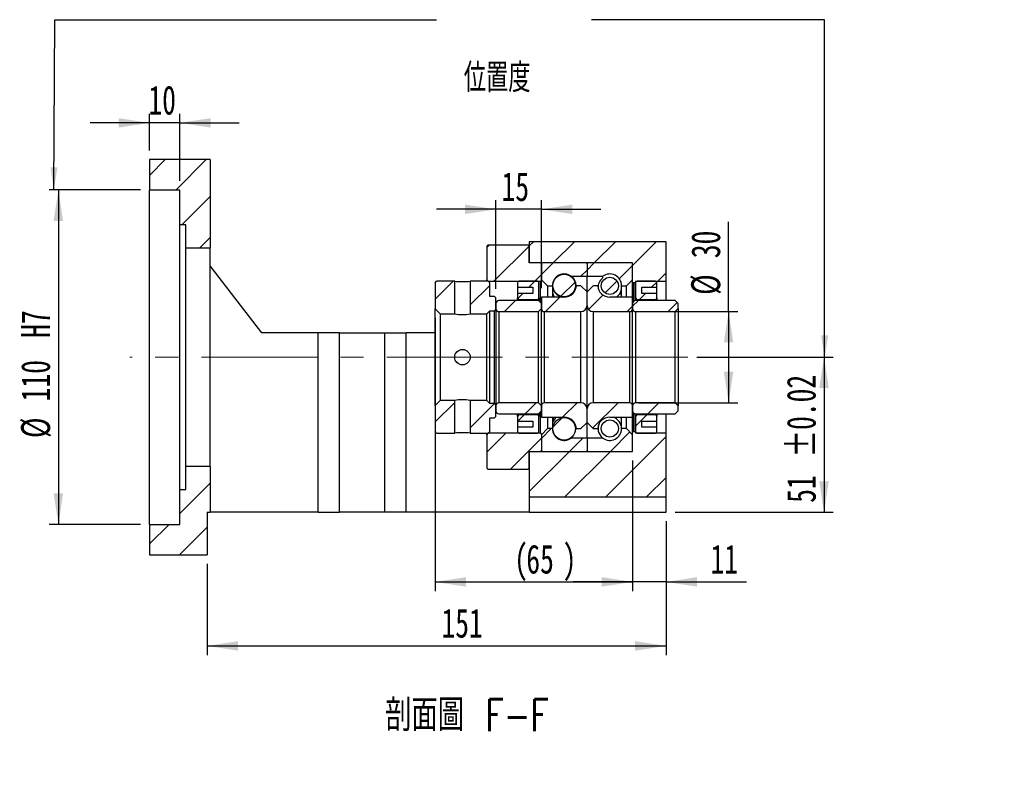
# Model space of a CAD drawing. Header units: millimetres. Extents: x 22 to 280, y 8 to 200.
# Tile 3 of 4: x 172 to 280, y 8 to 91. Entities that reach past the tile are written whole.
import ezdxf

# ---------------------------------------------------------------- set-up
doc = ezdxf.new("R2010")
doc.units = ezdxf.units.MM
doc.linetypes.add('CENTERX2', pattern=[20.32, 12.7, -2.54, 2.54, -2.54])
doc.layers.add('圖層0', color=7, linetype='Continuous')
doc.styles.add('SLDTEXTSTYLE0', font='TXT', dxfattribs={"width": 0.7})
doc.styles.add('SLDTEXTSTYLE1', font='TXT', dxfattribs={"width": 0.7, "bigfont": 'bigfont'})
doc.styles.add('SLDTEXTSTYLE4', font='TXT', dxfattribs={"width": 0.75, "bigfont": 'bigfont'})
doc.dimstyles.new('SLDDIMSTYLE3', dxfattribs={"dimtxt": 3.389974, "dimasz": 2.5, "dimexe": 0, "dimexo": 0.0625, "dimgap": 0.847493, "dimtad": 1, "dimlfac": 3, "dimrnd": 1e-09, "dimzin": 12, "dimdsep": 46, "dimtxsty": 'SLDTEXTSTYLE0', "dimsah": 1, "dimcen": 0.09, "dimadec": 0, "dimazin": 3, "dimtfac": 1, "dimtofl": 0, "dimtmove": 0, "dimatfit": 3, "dimfxl": 0, "dimfrac": 2, "dimtolj": 1, "dimtzin": 12, "dimarcsym": 0})
doc.dimstyles.new('SLDDIMSTYLE6', dxfattribs={"dimtxt": 3.389974, "dimasz": 2.5, "dimexe": 0, "dimexo": 0.0625, "dimgap": 0.847493, "dimtad": 1, "dimlfac": 3, "dimrnd": 1e-09, "dimzin": 12, "dimdsep": 46, "dimtxsty": 'SLDTEXTSTYLE0', "dimsah": 1, "dimcen": 0.09, "dimadec": 0, "dimazin": 3, "dimtfac": 1, "dimtmove": 0, "dimatfit": 0, "dimfxl": 0, "dimfrac": 2, "dimtolj": 1, "dimtzin": 12, "dimarcsym": 0})
doc.dimstyles.new('SLDDIMSTYLE7', dxfattribs={"dimtxt": 3.389974, "dimasz": 2.5, "dimexe": 0, "dimexo": 0.0625, "dimgap": 0.847493, "dimtad": 1, "dimlfac": 3, "dimrnd": 1e-09, "dimzin": 12, "dimdsep": 46, "dimtxsty": 'SLDTEXTSTYLE0', "dimsah": 1, "dimcen": 0.09, "dimadec": 0, "dimazin": 3, "dimtfac": 1, "dimtofl": 0, "dimtmove": 0, "dimatfit": 3, "dimfxl": 0, "dimfrac": 2, "dimtolj": 1, "dimarcsym": 0})
doc.dimstyles.new('SLDDIMSTYLE8', dxfattribs={"dimtxt": 3.389974, "dimasz": 2.5, "dimexe": 0, "dimexo": 0.0625, "dimgap": 0.847493, "dimtad": 1, "dimlfac": 3, "dimrnd": 1e-09, "dimzin": 12, "dimdsep": 46, "dimtxsty": 'SLDTEXTSTYLE0', "dimsah": 1, "dimcen": 0.09, "dimadec": 0, "dimazin": 3, "dimtol": 1, "dimtp": 0.02, "dimtm": 0.02, "dimtfac": 1, "dimtofl": 0, "dimtmove": 0, "dimatfit": 3, "dimfxl": 0, "dimfrac": 2, "dimtolj": 1, "dimarcsym": 0})

# ---------------------------------------------------------------- blocks, each defined once
blk = doc.blocks.new('_D_12')
at = {"layer": '圖層0', "color": 7}
for p, q in [((186.53, 77.01), (186.53, 81.04)), ((189.86, 73.68), (189.86, 81.04)), ((186.53, 80.04), (180.01, 80.04)), ((189.86, 80.04), (186.53, 80.04)), ((189.86, 80.04), (196.38, 80.04))]:
    blk.add_line(p, q, dxfattribs=at)
for points in [[(186.53, 80.04), (183.14, 80.56), (183.14, 79.52)], [(189.86, 80.04), (193.25, 79.52), (193.25, 80.56)]]:
    blk.add_solid(points, dxfattribs=at)
at = {"layer": '圖層0', "color": 7, "insert": (186.41, 84.13), "char_height": 3.175, "attachment_point": 1, "style": 'SLDTEXTSTYLE0'}
blk.add_mtext('10', dxfattribs=at)
blk = doc.blocks.new('_D_13')
at = {"layer": '圖層0', "color": 7}
for p, q in [((185.53, 72.68), (175.53, 72.68)), ((176.53, 72.68), (176.53, 36.01)), ((185.53, 36.01), (175.53, 36.01))]:
    blk.add_line(p, q, dxfattribs=at)
for points in [[(176.53, 72.68), (176.01, 69.29), (177.05, 69.29)], [(176.53, 36.01), (177.05, 39.4), (176.01, 39.4)]]:
    blk.add_solid(points, dxfattribs=at)
at = {"layer": '圖層0', "color": 7, "char_height": 3.175, "attachment_point": 1, "rotation": 90, "style": 'SLDTEXTSTYLE0'}
for s, insert in [('H7', (172.44, 56.46)), ('110', (172.44, 49.5)), ('%%c', (172.44, 45.48))]:
    blk.add_mtext(s, dxfattribs=dict(at, insert=insert))
blk = doc.blocks.new('_D_14')
at = {"layer": '圖層0', "color": 7}
for p, q in [((239.53, 43.01), (239.53, 28.7)), ((243.2, 36.35), (243.2, 28.7)), ((239.53, 29.7), (233.01, 29.7)), ((243.2, 29.7), (239.53, 29.7)), ((243.2, 29.7), (252.04, 29.7))]:
    blk.add_line(p, q, dxfattribs=at)
for points in [[(239.53, 29.7), (236.14, 30.22), (236.14, 29.18)], [(243.2, 29.7), (246.59, 29.18), (246.59, 30.22)]]:
    blk.add_solid(points, dxfattribs=at)
at = {"layer": '圖層0', "color": 7, "insert": (248.07, 33.79), "char_height": 3.175, "attachment_point": 1, "style": 'SLDTEXTSTYLE0'}
blk.add_mtext('11', dxfattribs=at)
blk = doc.blocks.new('_D_15')
at = {"layer": '圖層0', "color": 7}
for p, q in [((217.86, 58.66), (217.86, 28.7)), ((239.53, 43.01), (239.53, 28.7)), ((217.86, 29.7), (239.53, 29.7))]:
    blk.add_line(p, q, dxfattribs=at)
for points in [[(217.86, 29.7), (221.25, 29.18), (221.25, 30.22)], [(239.53, 29.7), (236.14, 30.22), (236.14, 29.18)]]:
    blk.add_solid(points, dxfattribs=at)
at = {"layer": '圖層0', "color": 7, "attachment_point": 1, "style": 'SLDTEXTSTYLE0'}
for s, insert, char_height in [('(', (226.54, 33.79), 3.17), ('65', (227.87, 33.79), 3.175), (')', (231.85, 33.79), 3.17)]:
    blk.add_mtext(s, dxfattribs=dict(at, insert=insert, char_height=char_height))
blk = doc.blocks.new('_D_16')
at = {"layer": '圖層0', "color": 7}
for p, q in [((243.2, 36.35), (243.2, 21.68)), ((192.86, 31.68), (192.86, 21.68)), ((192.86, 22.68), (243.2, 22.68))]:
    blk.add_line(p, q, dxfattribs=at)
for points in [[(192.86, 22.68), (196.25, 22.16), (196.25, 23.2)], [(243.2, 22.68), (239.81, 23.2), (239.81, 22.16)]]:
    blk.add_solid(points, dxfattribs=at)
at = {"layer": '圖層0', "color": 7, "insert": (218.56, 26.77), "char_height": 3.175, "attachment_point": 1, "style": 'SLDTEXTSTYLE0'}
blk.add_mtext('151', dxfattribs=at)
blk = doc.blocks.new('_D_17')
at = {"layer": '圖層0', "color": 7}
for p, q in [((250.06, 59.35), (250.06, 69.17)), ((240.2, 59.35), (251.06, 59.35)), ((250.06, 59.35), (250.06, 49.35)), ((240.2, 49.35), (251.06, 49.35))]:
    blk.add_line(p, q, dxfattribs=at)
for points in [[(250.06, 59.35), (249.54, 55.96), (250.58, 55.96)], [(250.06, 49.35), (250.58, 52.74), (249.54, 52.74)]]:
    blk.add_solid(points, dxfattribs=at)
at = {"layer": '圖層0', "color": 7, "char_height": 3.175, "attachment_point": 1, "rotation": 90, "style": 'SLDTEXTSTYLE0'}
for s, insert in [('30', (245.96, 65.2)), ('%%c', (245.96, 61.18))]:
    blk.add_mtext(s, dxfattribs=dict(at, insert=insert))
blk = doc.blocks.new('_D_18')
at = {"layer": '圖層0', "color": 7}
for p, q in [((246.58, 54.35), (261.53, 54.35)), ((260.53, 54.35), (260.53, 37.35)), ((244.2, 37.35), (261.53, 37.35))]:
    blk.add_line(p, q, dxfattribs=at)
for points in [[(260.53, 54.35), (260.01, 50.96), (261.05, 50.96)], [(260.53, 37.35), (261.05, 40.74), (260.01, 40.74)]]:
    blk.add_solid(points, dxfattribs=at)
at = {"layer": '圖層0', "color": 7, "char_height": 3.175, "attachment_point": 1, "rotation": 90, "style": 'SLDTEXTSTYLE0'}
for s, insert in [('±0.02', (256.44, 43.34)), ('51', (256.44, 38.37))]:
    blk.add_mtext(s, dxfattribs=dict(at, insert=insert))
blk = doc.blocks.new('_D_19')
at = {"layer": '圖層0', "color": 7}
for p, q in [((224.53, 61.85), (224.53, 71.56)), ((229.53, 61.93), (229.53, 71.56)), ((224.53, 70.56), (218.01, 70.56)), ((229.53, 70.56), (224.53, 70.56)), ((229.53, 70.56), (236.05, 70.56))]:
    blk.add_line(p, q, dxfattribs=at)
for points in [[(224.53, 70.56), (221.14, 71.08), (221.14, 70.04)], [(229.53, 70.56), (232.92, 70.04), (232.92, 71.08)]]:
    blk.add_solid(points, dxfattribs=at)
at = {"layer": '圖層0', "color": 7, "insert": (225.15, 74.65), "char_height": 3.175, "attachment_point": 1, "style": 'SLDTEXTSTYLE0'}
blk.add_mtext('15', dxfattribs=at)

msp = doc.modelspace()

# ---------------------------------------------------------------- hatches: boundary and pattern name
at = {"layer": '圖層0', "linetype": 'Continuous', "lineweight": 18}
h = msp.add_hatch(dxfattribs=at)
h.set_pattern_fill('ANSI31', color=256, style=0)
h.paths.add_polyline_path([(193.1955, 66.3454), (193.1955, 76.0121), (186.5288, 76.0121), (186.5288, 72.6787), (189.8621, 72.6787), (189.8621, 68.8454), (190.5288, 68.8454), (190.5288, 66.3454)], flags=0)
h = msp.add_hatch(dxfattribs=at)
h.set_pattern_fill('ANSI31', color=256, style=0)
h.paths.add_polyline_path([(239.5955, 62.5121), (239.7955, 62.5121), (239.8621, 62.5787), (239.8621, 62.6787), (243.1955, 62.6787), (243.1955, 67.0121), (228.1955, 67.0121), (228.1955, 64.6787), (239.5288, 64.6787), (239.5288, 62.5787)], flags=0)
h = msp.add_hatch(dxfattribs=at)
h.set_pattern_fill('ANSI31', color=256, style=0)
h.paths.add_polyline_path([(223.6955, 66.6787), (223.5288, 66.5121), (223.5288, 62.8454), (223.6955, 62.6787), (229.4121, 62.6787), (229.5788, 62.8454), (229.5788, 64.5121), (229.4121, 64.6787), (228.1955, 64.6787), (228.1955, 66.5121), (228.0288, 66.6787)], flags=0)
h = msp.add_hatch(dxfattribs=at)
h.set_pattern_fill('ANSI31', color=256, style=0)
edge = h.paths.add_edge_path(flags=0)
edge.add_line((234.4288, 64.6787), (229.6288, 64.6787))
edge.add_arc((229.6288, 64.5787), 0.1, 90, 180)
edge.add_line((229.5288, 64.5787), (229.5288, 62.8454))
edge.add_line((229.5288, 62.8454), (230.1955, 62.1787))
edge.add_line((230.1955, 62.1787), (230.7355, 62.1787))
edge.add_arc((232.0288, 62.1787), 1.2933, 53.031768, 180, ccw=False)
edge.add_line((232.8066, 63.2121), (234.5288, 63.2121))
edge.add_line((234.5288, 63.2121), (234.5288, 64.5787))
edge.add_arc((234.4288, 64.5787), 0.1, 0, 90)
h = msp.add_hatch(dxfattribs=at)
h.set_pattern_fill('ANSI31', color=256, style=0)
edge = h.paths.add_edge_path(flags=0)
edge.add_line((239.5288, 62.8454), (239.5288, 64.5787))
edge.add_arc((239.4288, 64.5787), 0.1, 0, 90)
edge.add_line((239.4288, 64.6787), (234.6288, 64.6787))
edge.add_arc((234.6288, 64.5787), 0.1, 90, 180)
edge.add_line((234.5288, 64.5787), (234.5288, 63.2121))
edge.add_line((234.5288, 63.2121), (236.251, 63.2121))
edge.add_arc((237.0288, 62.1787), 1.2933, 0, 126.968232, ccw=False)
edge.add_line((238.3221, 62.1787), (238.8621, 62.1787))
edge.add_line((238.8621, 62.1787), (239.5288, 62.8454))
h = msp.add_hatch(dxfattribs=at)
h.set_pattern_fill('ANSI31', color=256, style=0)
h.paths.add_polyline_path([(218.0288, 62.6787), (217.8621, 62.5121), (217.8621, 59.6621), (218.4288, 59.0954), (220.0121, 59.0954), (220.0121, 62.6787)], flags=0)
h = msp.add_hatch(dxfattribs=at)
h.set_pattern_fill('ANSI31', color=256, style=0)
h.paths.add_polyline_path([(224.5288, 60.8454), (224.3621, 61.0121), (223.8621, 61.0121), (223.8621, 62.5121), (223.6955, 62.6787), (221.7121, 62.6787), (221.7121, 59.0954), (223.5288, 59.0954), (223.8621, 59.4287), (224.3621, 59.4287), (224.5288, 59.5954)], flags=0)
h = msp.add_hatch(dxfattribs=at)
h.set_pattern_fill('ANSI31', color=256, style=0)
edge = h.paths.add_edge_path(flags=0)
edge.add_line((228.5788, 62.0121), (228.5788, 61.3454))
edge.add_line((228.5788, 61.3454), (226.9121, 61.3454))
edge.add_line((226.9121, 61.3454), (226.9121, 60.8454))
edge.add_arc((227.0788, 60.8454), 0.1667, 180, 270)
edge.add_line((227.0788, 60.6787), (229.0788, 60.6787))
edge.add_arc((229.0788, 60.8454), 0.1667, 270, 360)
edge.add_line((229.2455, 60.8454), (229.2455, 62.5121))
edge.add_arc((229.0788, 62.5121), 0.1667, 0, 90)
edge.add_line((229.0788, 62.6787), (227.0788, 62.6787))
edge.add_arc((227.0788, 62.5121), 0.1667, 90, 180)
edge.add_line((226.9121, 62.5121), (226.9121, 62.0121))
edge.add_line((226.9121, 62.0121), (228.5788, 62.0121))
h = msp.add_hatch(dxfattribs=at)
h.set_pattern_fill('ANSI31', color=256, style=0)
edge = h.paths.add_edge_path(flags=0)
edge.add_arc((232.0288, 62.212), 1.2397, 0, 360)
h = msp.add_hatch(dxfattribs=at)
h.set_pattern_fill('ANSI31', color=256, style=0)
edge = h.paths.add_edge_path(flags=0)
edge.add_arc((237.0288, 62.1704), 0.94, 0, 360)
h = msp.add_hatch(dxfattribs=at)
h.set_pattern_fill('ANSI31', color=256, style=0)
edge = h.paths.add_edge_path(flags=0)
edge.add_line((242.1955, 60.8454), (242.1955, 61.3454))
edge.add_line((242.1955, 61.3454), (240.5288, 61.3454))
edge.add_line((240.5288, 61.3454), (240.5288, 62.0121))
edge.add_line((240.5288, 62.0121), (242.1955, 62.0121))
edge.add_line((242.1955, 62.0121), (242.1955, 62.5121))
edge.add_arc((242.0288, 62.5121), 0.1667, 0, 90)
edge.add_line((242.0288, 62.6787), (240.0288, 62.6787))
edge.add_arc((240.0288, 62.5121), 0.1667, 90, 180)
edge.add_line((239.8621, 62.5121), (239.8621, 60.8454))
edge.add_arc((240.0288, 60.8454), 0.1667, 180, 270)
edge.add_line((240.0288, 60.6787), (242.0288, 60.6787))
edge.add_arc((242.0288, 60.8454), 0.1667, 270, 360)
h = msp.add_hatch(dxfattribs=at)
h.set_pattern_fill('ANSI31', color=256, style=0)
edge = h.paths.add_edge_path(flags=0)
edge.add_line((234.5288, 60.0121), (234.5288, 61.5121))
edge.add_line((234.5288, 61.5121), (233.8621, 62.1787))
edge.add_line((233.8621, 62.1787), (233.3595, 62.1787))
edge.add_arc((232.0288, 62.2621), 1.3333, 270, 356.416678, ccw=False)
edge.add_line((232.0288, 60.9287), (229.5288, 60.9287))
edge.add_line((229.5288, 60.9287), (229.5288, 59.6787))
edge.add_arc((229.8621, 59.6787), 0.3333, 180, 270)
edge.add_line((229.8621, 59.3454), (233.8621, 59.3454))
edge.add_arc((233.8621, 60.0121), 0.6667, 270, 360)
h = msp.add_hatch(dxfattribs=at)
h.set_pattern_fill('ANSI31', color=256, style=0)
edge = h.paths.add_edge_path(flags=0)
edge.add_line((235.6981, 62.1787), (235.1955, 62.1787))
edge.add_line((235.1955, 62.1787), (234.5288, 61.5121))
edge.add_line((234.5288, 61.5121), (234.5288, 60.0121))
edge.add_arc((235.1955, 60.0121), 0.6667, 180, 270)
edge.add_line((235.1955, 59.3454), (239.1955, 59.3454))
edge.add_arc((239.1955, 59.6787), 0.3333, 270, 360)
edge.add_line((239.5288, 59.6787), (239.5288, 60.9287))
edge.add_line((239.5288, 60.9287), (237.0288, 60.9287))
edge.add_arc((237.0288, 62.2621), 1.3333, 183.583322, 270, ccw=False)
h = msp.add_hatch(dxfattribs=at)
h.set_pattern_fill('ANSI31', color=256, style=0)
edge = h.paths.add_edge_path(flags=0)
edge.add_line((229.1955, 59.3454), (229.5288, 59.6787))
edge.add_line((229.5288, 59.6787), (229.5288, 60.2287))
edge.add_line((229.5288, 60.2287), (229.1955, 60.5621))
edge.add_line((229.1955, 60.5621), (224.8621, 60.5621))
edge.add_arc((224.8621, 60.2287), 0.3333, 90, 180)
edge.add_line((224.5288, 60.2287), (224.5288, 59.6787))
edge.add_arc((224.8621, 59.6787), 0.3333, 180, 270)
edge.add_line((224.8621, 59.3454), (229.1955, 59.3454))
h = msp.add_hatch(dxfattribs=at)
h.set_pattern_fill('ANSI31', color=256, style=0)
edge = h.paths.add_edge_path(flags=0)
edge.add_line((244.1955, 59.3454), (244.5288, 59.6787))
edge.add_line((244.5288, 59.6787), (244.5288, 60.2287))
edge.add_line((244.5288, 60.2287), (244.1955, 60.5621))
edge.add_line((244.1955, 60.5621), (239.8621, 60.5621))
edge.add_arc((239.8621, 60.2287), 0.3333, 90, 180)
edge.add_line((239.5288, 60.2287), (239.5288, 59.6787))
edge.add_arc((239.8621, 59.6787), 0.3333, 180, 270)
edge.add_line((239.8621, 59.3454), (244.1955, 59.3454))
h = msp.add_hatch(dxfattribs=at)
h.set_pattern_fill('ANSI31', color=256, style=0)
h.paths.add_polyline_path([(217.8621, 46.1787), (218.0288, 46.0121), (220.0121, 46.0121), (220.0121, 49.5954), (218.4288, 49.5954), (217.8621, 49.0287)], flags=0)
h = msp.add_hatch(dxfattribs=at)
h.set_pattern_fill('ANSI31', color=256, style=0)
h.paths.add_polyline_path([(223.6955, 46.0121), (223.8621, 46.1787), (223.8621, 47.6787), (224.3621, 47.6787), (224.5288, 47.8454), (224.5288, 49.0954), (224.3621, 49.2621), (223.8621, 49.2621), (223.5288, 49.5954), (221.7121, 49.5954), (221.7121, 46.0121)], flags=0)
h = msp.add_hatch(dxfattribs=at)
h.set_pattern_fill('ANSI31', color=256, style=0)
edge = h.paths.add_edge_path(flags=0)
edge.add_line((229.5288, 49.0121), (229.1955, 49.3454))
edge.add_line((229.1955, 49.3454), (224.8621, 49.3454))
edge.add_arc((224.8621, 49.0121), 0.3333, 90, 180)
edge.add_line((224.5288, 49.0121), (224.5288, 48.4621))
edge.add_arc((224.8621, 48.4621), 0.3333, 180, 270)
edge.add_line((224.8621, 48.1287), (229.1955, 48.1287))
edge.add_line((229.1955, 48.1287), (229.5288, 48.4621))
edge.add_line((229.5288, 48.4621), (229.5288, 49.0121))
h = msp.add_hatch(dxfattribs=at)
h.set_pattern_fill('ANSI31', color=256, style=0)
edge = h.paths.add_edge_path(flags=0)
edge.add_line((233.3595, 46.5121), (233.8621, 46.5121))
edge.add_line((233.8621, 46.5121), (234.5288, 47.1787))
edge.add_line((234.5288, 47.1787), (234.5288, 48.6787))
edge.add_arc((233.8621, 48.6787), 0.6667, 0, 90)
edge.add_line((233.8621, 49.3454), (229.8621, 49.3454))
edge.add_arc((229.8621, 49.0121), 0.3333, 90, 180)
edge.add_line((229.5288, 49.0121), (229.5288, 47.7621))
edge.add_line((229.5288, 47.7621), (232.0288, 47.7621))
edge.add_arc((232.0288, 46.4287), 1.3333, 3.583322, 90, ccw=False)
h = msp.add_hatch(dxfattribs=at)
h.set_pattern_fill('ANSI31', color=256, style=0)
edge = h.paths.add_edge_path(flags=0)
edge.add_line((234.5288, 48.6787), (234.5288, 47.1787))
edge.add_line((234.5288, 47.1787), (235.1955, 46.5121))
edge.add_line((235.1955, 46.5121), (235.6981, 46.5121))
edge.add_arc((237.0288, 46.4287), 1.3333, 90, 176.416678, ccw=False)
edge.add_line((237.0288, 47.7621), (239.5288, 47.7621))
edge.add_line((239.5288, 47.7621), (239.5288, 49.0121))
edge.add_arc((239.1955, 49.0121), 0.3333, 0, 90)
edge.add_line((239.1955, 49.3454), (235.1955, 49.3454))
edge.add_arc((235.1955, 48.6787), 0.6667, 90, 180)
h = msp.add_hatch(dxfattribs=at)
h.set_pattern_fill('ANSI31', color=256, style=0)
edge = h.paths.add_edge_path(flags=0)
edge.add_line((244.5288, 49.0121), (244.1955, 49.3454))
edge.add_line((244.1955, 49.3454), (239.8621, 49.3454))
edge.add_arc((239.8621, 49.0121), 0.3333, 90, 180)
edge.add_line((239.5288, 49.0121), (239.5288, 48.4621))
edge.add_arc((239.8621, 48.4621), 0.3333, 180, 270)
edge.add_line((239.8621, 48.1287), (244.1955, 48.1287))
edge.add_line((244.1955, 48.1287), (244.5288, 48.4621))
edge.add_line((244.5288, 48.4621), (244.5288, 49.0121))
h = msp.add_hatch(dxfattribs=at)
h.set_pattern_fill('ANSI31', color=256, style=0)
edge = h.paths.add_edge_path(flags=0)
edge.add_line((226.9121, 47.8454), (226.9121, 47.3454))
edge.add_line((226.9121, 47.3454), (228.5788, 47.3454))
edge.add_line((228.5788, 47.3454), (228.5788, 46.6787))
edge.add_line((228.5788, 46.6787), (226.9121, 46.6787))
edge.add_line((226.9121, 46.6787), (226.9121, 46.1787))
edge.add_arc((227.0788, 46.1787), 0.1667, 180, 270)
edge.add_line((227.0788, 46.0121), (229.0788, 46.0121))
edge.add_arc((229.0788, 46.1787), 0.1667, 270, 360)
edge.add_line((229.2455, 46.1787), (229.2455, 47.8454))
edge.add_arc((229.0788, 47.8454), 0.1667, 0, 90)
edge.add_line((229.0788, 48.0121), (227.0788, 48.0121))
edge.add_arc((227.0788, 47.8454), 0.1667, 90, 180)
h = msp.add_hatch(dxfattribs=at)
h.set_pattern_fill('ANSI31', color=256, style=0)
edge = h.paths.add_edge_path(flags=0)
edge.add_arc((232.0288, 46.4787), 1.2397, 0, 360)
h = msp.add_hatch(dxfattribs=at)
h.set_pattern_fill('ANSI31', color=256, style=0)
edge = h.paths.add_edge_path(flags=0)
edge.add_line((240.5288, 46.6787), (240.5288, 47.3454))
edge.add_line((240.5288, 47.3454), (242.1955, 47.3454))
edge.add_line((242.1955, 47.3454), (242.1955, 47.8454))
edge.add_arc((242.0288, 47.8454), 0.1667, 0, 90)
edge.add_line((242.0288, 48.0121), (240.0288, 48.0121))
edge.add_arc((240.0288, 47.8454), 0.1667, 90, 180)
edge.add_line((239.8621, 47.8454), (239.8621, 46.1787))
edge.add_arc((240.0288, 46.1787), 0.1667, 180, 270)
edge.add_line((240.0288, 46.0121), (242.0288, 46.0121))
edge.add_arc((242.0288, 46.1787), 0.1667, 270, 360)
edge.add_line((242.1955, 46.1787), (242.1955, 46.6787))
edge.add_line((242.1955, 46.6787), (240.5288, 46.6787))
h = msp.add_hatch(dxfattribs=at)
h.set_pattern_fill('ANSI31', color=256, style=0)
edge = h.paths.add_edge_path(flags=0)
edge.add_line((229.5288, 45.8454), (229.5288, 44.1121))
edge.add_arc((229.6288, 44.1121), 0.1, 180, 270)
edge.add_line((229.6288, 44.0121), (234.4288, 44.0121))
edge.add_arc((234.4288, 44.1121), 0.1, 270, 360)
edge.add_line((234.5288, 44.1121), (234.5288, 45.4787))
edge.add_line((234.5288, 45.4787), (232.8066, 45.4787))
edge.add_arc((232.0288, 46.5121), 1.2933, 180, 306.968232, ccw=False)
edge.add_line((230.7355, 46.5121), (230.1955, 46.5121))
edge.add_line((230.1955, 46.5121), (229.5288, 45.8454))
h = msp.add_hatch(dxfattribs=at)
h.set_pattern_fill('ANSI31', color=256, style=0)
edge = h.paths.add_edge_path(flags=0)
edge.add_line((234.6288, 44.0121), (239.4288, 44.0121))
edge.add_arc((239.4288, 44.1121), 0.1, 270, 360)
edge.add_line((239.5288, 44.1121), (239.5288, 45.8454))
edge.add_line((239.5288, 45.8454), (238.8621, 46.5121))
edge.add_line((238.8621, 46.5121), (238.3221, 46.5121))
edge.add_arc((237.0288, 46.5121), 1.2933, 233.031768, 360, ccw=False)
edge.add_line((236.251, 45.4787), (234.5288, 45.4787))
edge.add_line((234.5288, 45.4787), (234.5288, 44.1121))
edge.add_arc((234.6288, 44.1121), 0.1, 180, 270)
h = msp.add_hatch(dxfattribs=at)
h.set_pattern_fill('ANSI31', color=256, style=0)
edge = h.paths.add_edge_path(flags=0)
edge.add_arc((237.0288, 46.5204), 0.94, 0, 360)
h = msp.add_hatch(dxfattribs=at)
h.set_pattern_fill('ANSI31', color=256, style=0)
h.paths.add_polyline_path([(223.6955, 46.0121), (223.5288, 45.8454), (223.5288, 42.1787), (223.6955, 42.0121), (228.0288, 42.0121), (228.1955, 42.1787), (228.1955, 44.0121), (229.4121, 44.0121), (229.5788, 44.1787), (229.5788, 45.8454), (229.4121, 46.0121)], flags=0)
h = msp.add_hatch(dxfattribs=at)
h.set_pattern_fill('ANSI31', color=256, style=0)
h.paths.add_polyline_path([(239.7955, 46.1787), (239.5955, 46.1787), (239.5288, 46.1121), (239.5288, 44.0121), (228.1955, 44.0121), (228.1955, 39.0121), (243.1955, 39.0121), (243.1955, 46.0121), (239.8621, 46.0121), (239.8621, 46.1121)], flags=0)
h = msp.add_hatch(dxfattribs=at)
h.set_pattern_fill('ANSI31', color=256, style=0)
h.paths.add_polyline_path([(192.8621, 32.6787), (192.8621, 37.3454), (193.1955, 37.3454), (193.1955, 42.3454), (190.5288, 42.3454), (190.5288, 39.8454), (189.8621, 39.8454), (189.8621, 36.0121), (186.5288, 36.0121), (186.5288, 32.6787)], flags=0)

# ---------------------------------------------------------------- linework, layer by layer
at = {"color": 7, "linetype": 'Continuous', "lineweight": 25}
for p, q in [((186.5288, 76.0121), (186.5288, 72.6787)), ((193.1955, 76.0121), (186.5288, 76.0121)), ((193.1955, 76.0121), (193.1955, 66.3454)), ((189.8621, 72.6787), (186.5288, 72.6787)), ((186.5288, 36.0121), (186.5288, 72.6787)), ((189.8621, 68.8454), (189.8621, 72.6787)), ((190.5288, 68.8454), (189.8621, 68.8454)), ((189.8621, 39.8454), (189.8621, 68.8454)), ((190.5288, 66.3454), (190.5288, 68.8454)), ((228.1955, 67.0121), (228.1955, 64.6787)), ((243.1955, 67.0121), (228.1955, 67.0121)), ((243.1955, 62.6787), (243.1955, 67.0121)), ((190.5288, 66.3454), (193.1955, 66.3454)), ((190.5288, 42.3454), (190.5288, 66.3454)), ((193.1955, 42.3454), (193.1955, 66.3454)), ((223.5288, 66.5121), (223.6955, 66.6787)), ((223.5288, 66.5121), (223.5288, 62.8454)), ((223.6955, 66.6787), (228.0288, 66.6787)), ((228.0288, 66.6787), (228.1955, 66.5121)), ((228.1955, 64.6787), (228.1955, 66.5121)), ((198.8621, 57.0121), (193.1955, 64.3454)), ((229.4121, 64.6787), (228.1955, 64.6787)), ((239.5288, 64.6787), (228.1955, 64.6787)), ((229.4121, 64.6787), (229.5788, 64.5121)), ((229.5288, 64.5787), (229.5288, 62.8454)), ((229.5788, 62.8454), (229.5788, 64.5121)), ((234.4288, 64.6787), (229.6288, 64.6787)), ((234.5288, 64.5787), (234.5288, 63.2121)), ((239.4288, 64.6787), (234.6288, 64.6787)), ((239.5288, 62.5787), (239.5288, 64.6787)), ((239.5288, 62.8454), (239.5288, 64.5787)), ((217.8621, 62.5121), (218.0288, 62.6787)), ((220.0121, 62.6787), (218.0288, 62.6787)), ((220.0121, 59.0954), (220.0121, 62.6787)), ((221.7121, 62.6787), (221.7121, 59.0954)), ((223.6955, 62.6787), (221.7121, 62.6787)), ((223.6955, 62.6787), (223.5288, 62.8454)), ((223.5288, 62.6787), (223.5288, 62.8454)), ((223.6955, 62.6787), (229.4121, 62.6787)), ((223.6955, 62.6787), (223.8621, 62.5121)), ((229.0788, 62.6787), (227.0788, 62.6787)), ((229.5788, 62.8454), (229.4121, 62.6787)), ((229.4121, 60.3454), (229.4121, 62.6787)), ((229.5288, 62.8454), (230.1955, 62.1787)), ((232.8066, 63.2121), (234.5288, 63.2121)), ((232.8066, 63.2121), (232.8066, 63.2114)), ((234.5288, 63.2121), (236.251, 63.2121)), ((234.5288, 61.5121), (234.5288, 63.2121)), ((236.251, 63.0309), (236.251, 63.2121)), ((238.8621, 62.1787), (239.5288, 62.8454)), ((239.8621, 62.6787), (243.1955, 62.6787)), ((239.8621, 62.6787), (239.8621, 62.5787)), ((242.0288, 62.6787), (240.0288, 62.6787)), ((243.1955, 60.5621), (243.1955, 62.6787)), ((217.8621, 62.5121), (217.8621, 59.6621)), ((223.8621, 61.0121), (223.8621, 62.5121)), ((226.9121, 62.5121), (226.9121, 62.0121)), ((226.9121, 62.0121), (228.5788, 62.0121)), ((226.9121, 62.0121), (226.9121, 61.3454)), ((228.5788, 62.0121), (228.5788, 61.3454)), ((229.2455, 60.8454), (229.2455, 62.5121)), ((230.1955, 62.1787), (230.7355, 62.1787)), ((230.1955, 62.1787), (230.1955, 60.9287)), ((230.7355, 62.1787), (230.7355, 60.9287)), ((233.8621, 62.1787), (233.3595, 62.1787)), ((234.5288, 61.5121), (233.8621, 62.1787)), ((235.1955, 62.1787), (234.5288, 61.5121)), ((235.6981, 62.1787), (235.1955, 62.1787)), ((238.3205, 62.0015), (238.3201, 62.0339)), ((238.3221, 62.1787), (238.8621, 62.1787)), ((238.3221, 60.9287), (238.3221, 62.1787)), ((238.8621, 60.9287), (238.8621, 62.1787)), ((239.5955, 62.5121), (239.5288, 62.5787)), ((239.5288, 60.9287), (239.5288, 62.5787)), ((239.7955, 62.5121), (239.5955, 62.5121)), ((239.5955, 62.5121), (239.5955, 60.4287)), ((239.8621, 62.5787), (239.7955, 62.5121)), ((239.7955, 60.5553), (239.7955, 62.5121)), ((239.8621, 62.5787), (239.8621, 62.5121)), ((239.8621, 62.5121), (239.8621, 60.8454)), ((240.5288, 62.0121), (242.1955, 62.0121)), ((240.5288, 61.3454), (240.5288, 62.0121)), ((242.1955, 62.0121), (242.1955, 62.5121)), ((242.1955, 61.3454), (242.1955, 62.0121)), ((224.3621, 61.0121), (223.8621, 61.0121)), ((224.3621, 61.0121), (224.5288, 60.8454)), ((224.5288, 59.5954), (224.5288, 60.8454)), ((229.1955, 60.5621), (224.8621, 60.5621)), ((226.9121, 61.3454), (226.9121, 60.8454)), ((228.5788, 61.3454), (226.9121, 61.3454)), ((226.9121, 60.5621), (226.9121, 60.8454)), ((227.0788, 60.6787), (229.0788, 60.6787)), ((229.1955, 60.5621), (229.5288, 60.2287)), ((229.2455, 60.8454), (229.2455, 60.5121)), ((229.5288, 60.9287), (229.5288, 59.6787)), ((232.0288, 60.9287), (229.5288, 60.9287)), ((234.5288, 60.0121), (234.5288, 61.5121)), ((239.5288, 60.9287), (237.0288, 60.9287)), ((239.5288, 59.6787), (239.5288, 60.9287)), ((239.8621, 60.5621), (239.8621, 60.8454)), ((244.1955, 60.5621), (239.8621, 60.5621)), ((240.0288, 60.6787), (242.0288, 60.6787)), ((242.1955, 61.3454), (240.5288, 61.3454)), ((242.1955, 60.8454), (242.1955, 61.3454)), ((242.1955, 60.8454), (242.1955, 60.5621)), ((244.1955, 60.5621), (244.5288, 60.2287)), ((218.4288, 59.0954), (217.8621, 59.6621)), ((217.8621, 49.0287), (217.8621, 59.6621)), ((223.8621, 59.4287), (223.5288, 59.0954)), ((223.8621, 59.4287), (224.3621, 59.4287)), ((223.8621, 49.2621), (223.8621, 59.4287)), ((224.5288, 59.5954), (224.3621, 59.4287)), ((224.3621, 49.2621), (224.3621, 59.4287)), ((224.5288, 60.2287), (224.5288, 59.6787)), ((224.5288, 59.5954), (224.5288, 49.0954)), ((229.5288, 59.6787), (229.1955, 59.3454)), ((229.5288, 59.6787), (229.5288, 60.2287)), ((229.5288, 49.0121), (229.5288, 59.6787)), ((234.5288, 48.6787), (234.5288, 60.0121)), ((239.5288, 60.2287), (239.5288, 59.6787)), ((239.5288, 49.0121), (239.5288, 59.6787)), ((244.5288, 59.6787), (244.1955, 59.3454)), ((244.5288, 59.6787), (244.5288, 60.2287)), ((244.5288, 59.6787), (244.5288, 49.0121)), ((218.4288, 59.0954), (218.4288, 49.5954)), ((218.4288, 59.0954), (220.0121, 59.0954)), ((221.7121, 59.0954), (223.5288, 59.0954)), ((223.5288, 49.5954), (223.5288, 59.0954)), ((224.8621, 59.3454), (229.1955, 59.3454)), ((224.8621, 59.3454), (224.8621, 49.3454)), ((229.1955, 49.3454), (229.1955, 59.3454)), ((229.8621, 59.3454), (233.8621, 59.3454)), ((229.8621, 49.3454), (229.8621, 59.3454)), ((233.8621, 49.3454), (233.8621, 59.3454)), ((235.1955, 59.3454), (239.1955, 59.3454)), ((235.1955, 59.3454), (235.1955, 49.3454)), ((239.1955, 59.3454), (239.1955, 49.3454)), ((239.8621, 59.3454), (244.1955, 59.3454)), ((239.8621, 59.3454), (239.8621, 49.3454)), ((244.1955, 49.3454), (244.1955, 59.3454)), ((205.0288, 57.0121), (198.8621, 57.0121)), ((205.0288, 37.3454), (205.0288, 57.0121)), ((207.3621, 57.0121), (205.0288, 57.0121)), ((207.3621, 37.3454), (207.3621, 57.0121)), ((207.3621, 57.0121), (212.3621, 57.0121)), ((212.3621, 37.3454), (212.3621, 57.0121)), ((212.3621, 57.0121), (214.6955, 57.0121)), ((214.6955, 37.3454), (214.6955, 57.0121)), ((217.8621, 57.0121), (214.6955, 57.0121)), ((217.8621, 49.0287), (218.4288, 49.5954)), ((217.8621, 49.0287), (217.8621, 46.1787)), ((220.0121, 49.5954), (218.4288, 49.5954)), ((220.0121, 46.0121), (220.0121, 49.5954)), ((223.5288, 49.5954), (221.7121, 49.5954)), ((221.7121, 49.5954), (221.7121, 46.0121)), ((223.5288, 49.5954), (223.8621, 49.2621)), ((224.3621, 49.2621), (223.8621, 49.2621)), ((224.3621, 49.2621), (224.5288, 49.0954)), ((224.5288, 47.8454), (224.5288, 49.0954)), ((224.5288, 49.0121), (224.5288, 48.4621)), ((229.1955, 49.3454), (224.8621, 49.3454)), ((229.1955, 49.3454), (229.5288, 49.0121)), ((229.5288, 49.0121), (229.5288, 47.7621)), ((229.5288, 48.4621), (229.5288, 49.0121)), ((233.8621, 49.3454), (229.8621, 49.3454)), ((234.5288, 47.1787), (234.5288, 48.6787)), ((239.1955, 49.3454), (235.1955, 49.3454)), ((239.5288, 49.0121), (239.5288, 48.4621)), ((239.5288, 47.7621), (239.5288, 49.0121)), ((244.1955, 49.3454), (239.8621, 49.3454)), ((244.1955, 49.3454), (244.5288, 49.0121)), ((244.5288, 48.4621), (244.5288, 49.0121)), ((223.8621, 47.6787), (224.3621, 47.6787)), ((223.8621, 46.1787), (223.8621, 47.6787)), ((224.5288, 47.8454), (224.3621, 47.6787)), ((224.8621, 48.1287), (229.1955, 48.1287)), ((226.9121, 47.8454), (226.9121, 48.1287)), ((226.9121, 47.8454), (226.9121, 47.3454)), ((229.0788, 48.0121), (227.0788, 48.0121)), ((229.5288, 48.4621), (229.1955, 48.1287)), ((229.2455, 48.1787), (229.2455, 47.8454)), ((229.2455, 46.1787), (229.2455, 47.8454)), ((229.4121, 46.0121), (229.4121, 48.3454)), ((229.5288, 47.7621), (232.0288, 47.7621)), ((230.1955, 47.7621), (230.1955, 46.5121)), ((230.7355, 47.7621), (230.7355, 46.5121)), ((237.0288, 47.7621), (239.5288, 47.7621)), ((238.3221, 46.5121), (238.3221, 47.7621)), ((238.8621, 46.5121), (238.8621, 47.7621)), ((239.5288, 46.1121), (239.5288, 47.7621)), ((239.5955, 48.2621), (239.5955, 46.1787)), ((239.7955, 46.1787), (239.7955, 48.1355)), ((239.8621, 47.8454), (239.8621, 48.1287)), ((239.8621, 48.1287), (244.1955, 48.1287)), ((239.8621, 47.8454), (239.8621, 46.1787)), ((242.0288, 48.0121), (240.0288, 48.0121)), ((242.1955, 48.1287), (242.1955, 47.8454)), ((242.1955, 47.3454), (242.1955, 47.8454)), ((243.1955, 46.0121), (243.1955, 48.1287)), ((244.5288, 48.4621), (244.1955, 48.1287)), ((226.9121, 47.3454), (228.5788, 47.3454)), ((226.9121, 47.3454), (226.9121, 46.6787)), ((226.9121, 46.6787), (226.9121, 46.1787)), ((228.5788, 46.6787), (226.9121, 46.6787)), ((228.5788, 47.3454), (228.5788, 46.6787)), ((230.1955, 46.5121), (229.5288, 45.8454)), ((230.7355, 46.5121), (230.1955, 46.5121)), ((233.3595, 46.5121), (233.8621, 46.5121)), ((233.8621, 46.5121), (234.5288, 47.1787)), ((234.5288, 45.4787), (234.5288, 47.1787)), ((234.5288, 47.1787), (235.1955, 46.5121)), ((235.1955, 46.5121), (235.6981, 46.5121)), ((238.3201, 46.4892), (238.3205, 46.5204)), ((238.8621, 46.5121), (238.3221, 46.5121)), ((239.5288, 45.8454), (238.8621, 46.5121)), ((240.5288, 47.3454), (242.1955, 47.3454)), ((240.5288, 46.6787), (240.5288, 47.3454)), ((242.1955, 46.6787), (240.5288, 46.6787)), ((242.1955, 46.6787), (242.1955, 47.3454)), ((242.1955, 46.1787), (242.1955, 46.6787)), ((218.0288, 46.0121), (217.8621, 46.1787)), ((218.0288, 46.0121), (220.0121, 46.0121)), ((221.7121, 46.0121), (223.6955, 46.0121)), ((223.5288, 45.8454), (223.6955, 46.0121)), ((223.5288, 45.8454), (223.5288, 46.0121)), ((223.5288, 45.8454), (223.5288, 42.1787)), ((223.8621, 46.1787), (223.6955, 46.0121)), ((229.4121, 46.0121), (223.6955, 46.0121)), ((227.0788, 46.0121), (229.0788, 46.0121)), ((229.4121, 46.0121), (229.5788, 45.8454)), ((229.5288, 45.8454), (229.5288, 44.1121)), ((229.5788, 44.1787), (229.5788, 45.8454)), ((232.8066, 45.5134), (232.8066, 45.4787)), ((234.5288, 45.4787), (232.8066, 45.4787)), ((234.5288, 45.4787), (234.5288, 44.1121)), ((236.251, 45.4787), (234.5288, 45.4787)), ((236.251, 45.4787), (236.251, 45.5063)), ((239.5288, 46.1121), (239.5955, 46.1787)), ((239.5288, 44.0121), (239.5288, 46.1121)), ((239.5288, 44.1121), (239.5288, 45.8454)), ((239.5955, 46.1787), (239.7955, 46.1787)), ((239.7955, 46.1787), (239.8621, 46.1121)), ((239.8621, 46.1787), (239.8621, 46.1121)), ((239.8621, 46.1121), (239.8621, 46.0121)), ((243.1955, 46.0121), (239.8621, 46.0121)), ((240.0288, 46.0121), (242.0288, 46.0121)), ((243.1955, 39.0121), (243.1955, 46.0121)), ((228.1955, 44.0121), (229.4121, 44.0121)), ((228.1955, 42.1787), (228.1955, 44.0121)), ((228.1955, 44.0121), (228.1955, 39.0121)), ((228.1955, 44.0121), (239.5288, 44.0121)), ((229.5788, 44.1787), (229.4121, 44.0121)), ((229.6288, 44.0121), (234.4288, 44.0121)), ((234.6288, 44.0121), (239.4288, 44.0121)), ((190.5288, 39.8454), (190.5288, 42.3454)), ((193.1955, 42.3454), (190.5288, 42.3454)), ((193.1955, 42.3454), (193.1955, 37.3454)), ((223.6955, 42.0121), (223.5288, 42.1787)), ((228.1955, 42.1787), (228.0288, 42.0121)), ((228.0288, 42.0121), (223.6955, 42.0121)), ((189.8621, 36.0121), (189.8621, 39.8454)), ((189.8621, 39.8454), (190.5288, 39.8454)), ((228.1955, 39.0121), (243.1955, 39.0121)), ((228.1955, 39.0121), (228.1955, 37.3454)), ((243.1955, 37.3454), (243.1955, 39.0121)), ((192.8621, 37.3454), (192.8621, 32.6787)), ((192.8621, 37.3454), (193.1955, 37.3454)), ((205.0288, 37.3454), (193.1955, 37.3454)), ((205.0288, 37.3454), (207.3621, 37.3454)), ((212.3621, 37.3454), (207.3621, 37.3454)), ((214.6955, 37.3454), (212.3621, 37.3454)), ((228.1955, 37.3454), (214.6955, 37.3454)), ((228.1955, 37.3454), (243.1955, 37.3454)), ((186.5288, 36.0121), (186.5288, 32.6787)), ((186.5288, 36.0121), (189.8621, 36.0121)), ((186.5288, 32.6787), (192.8621, 32.6787))]:
    msp.add_line(p, q, dxfattribs=at)
at = {"color": 8, "linetype": 'Continuous', "lineweight": 25}
for p, q in [((227.0788, 60.6787), (227.0788, 60.5621)), ((229.0788, 60.5621), (229.0788, 60.6787)), ((240.0288, 60.6787), (240.0288, 60.5621)), ((242.0288, 60.5621), (242.0288, 60.6787)), ((227.0788, 48.1287), (227.0788, 48.0121)), ((229.0788, 48.0121), (229.0788, 48.1287)), ((240.0288, 48.1287), (240.0288, 48.0121)), ((242.0288, 48.0121), (242.0288, 48.1287))]:
    msp.add_line(p, q, dxfattribs=at)
at = {"color": 7, "linetype": 'Continuous', "lineweight": 25, "flags": 128}
for points in [[(233.298, 61.8535), (233.294, 61.8735), (233.2853, 61.9128)], [(238.3205, 47.2953), (238.294, 47.5553), (238.2332, 47.7621)], [(233.2684, 46.4661), (233.294, 46.5691), (233.3189, 46.7655)], [(238.261, 46.9078), (238.294, 47.0353), (238.3205, 47.2953)]]:
    msp.add_lwpolyline(points, dxfattribs=at)
at = {"color": 7, "linetype": 'Continuous', "lineweight": 25}
for centre, radius in [((232.0288, 62.212), 1.2397), ((237.0288, 62.1704), 0.94), ((220.8621, 54.3454), 0.85), ((232.0288, 46.4787), 1.2397), ((237.0288, 46.5204), 0.94)]:
    msp.add_circle(centre, radius, dxfattribs=at)
for centre, radius, start, end in [((229.6288, 64.5787), 0.1, 90, 180), ((234.4288, 64.5787), 0.1, 0, 90), ((234.6288, 64.5787), 0.1, 90, 180), ((239.4288, 64.5787), 0.1, 0, 90), ((220.8621, 70.9835), 8.3482, 264.156116, 275.843884), ((227.0788, 62.5121), 0.1667, 90, 180), ((229.0788, 62.5121), 0.1667, 0, 90), ((232.0288, 62.1787), 1.2933, 53.031768, 180), ((232.0288, 62.212), 1.2917, 0, 50.202364), ((237.0288, 62.0015), 1.2917, 128.080231, 183.532761), ((237.0288, 62.1787), 1.2933, 0, 126.968232), ((240.0288, 62.5121), 0.1667, 90, 180), ((242.0288, 62.5121), 0.1667, 0, 90), ((232.0288, 62.212), 1.2917, 178.628158, 263.477578), ((232.0288, 61.6135), 1.2917, 178.407162, 212.017504), ((232.0288, 62.2621), 1.3333, 270, 356.416678), ((232.0288, 62.212), 1.2917, 304.212995, 0), ((237.0288, 62.2621), 1.3333, 183.583322, 270), ((237.0288, 62.0015), 1.2917, 303.847138, 0), ((224.8621, 60.2287), 0.3333, 90, 180), ((227.0788, 60.8454), 0.1667, 180, 270), ((229.0788, 60.8454), 0.1667, 270, 0), ((237.0288, 60.9091), 1.2917, 0, 25.014474), ((239.8621, 60.2287), 0.3333, 90, 180), ((240.0288, 60.8454), 0.1667, 180, 270), ((242.0288, 60.8454), 0.1667, 270, 0), ((224.8621, 59.6787), 0.3333, 180, 270), ((229.8621, 59.6787), 0.3333, 180, 270), ((233.8621, 60.0121), 0.6667, 270, 0), ((235.1955, 60.0121), 0.6667, 180, 270), ((239.1955, 59.6787), 0.3333, 270, 0), ((239.8621, 59.6787), 0.3333, 180, 270), ((220.8621, 63.795), 4.7758, 259.747937, 280.252063), ((220.8621, 44.8932), 4.7784, 79.753416, 100.246584), ((224.8621, 49.0121), 0.3333, 90, 180), ((229.8621, 49.0121), 0.3333, 90, 180), ((233.8621, 48.6787), 0.6667, 0, 90), ((235.1955, 48.6787), 0.6667, 90, 180), ((239.1955, 49.0121), 0.3333, 0, 90), ((239.8621, 49.0121), 0.3333, 90, 180), ((224.8621, 48.4621), 0.3333, 180, 270), ((227.0788, 47.8454), 0.1667, 90, 180), ((229.0788, 47.8454), 0.1667, 0, 90), ((232.0288, 46.8291), 1.2917, 133.7556, 181.979482), ((232.0288, 48.086), 1.2917, 194.524889, 209.113973), ((232.0288, 46.4287), 1.3333, 3.583322, 90), ((237.0288, 46.4287), 1.3333, 90, 176.416678), ((237.0288, 46.5204), 1.2917, 0, 74.008167), ((239.8621, 48.4621), 0.3333, 180, 270), ((240.0288, 47.8454), 0.1667, 90, 180), ((242.0288, 47.8454), 0.1667, 0, 90), ((232.0288, 46.5121), 1.2933, 180, 306.968232), ((237.0288, 46.5204), 1.2917, 154.756413, 230.542236), ((237.0288, 46.5121), 1.2933, 233.031768, 360), ((220.8621, 37.7059), 8.3495, 84.157048, 95.842952), ((227.0788, 46.1787), 0.1667, 180, 270), ((229.0788, 46.1787), 0.1667, 270, 0), ((240.0288, 46.1787), 0.1667, 180, 270), ((242.0288, 46.1787), 0.1667, 270, 0), ((229.6288, 44.1121), 0.1, 180, 270), ((234.4288, 44.1121), 0.1, 270, 360), ((234.6288, 44.1121), 0.1, 180, 270), ((239.4288, 44.1121), 0.1, 270, 0)]:
    msp.add_arc(centre, radius, start, end, dxfattribs=at)
at = {"layer": '圖層0', "color": 7}
for p, q in [((176.0345, 72.6787), (176.1319, 91.3551)), ((176.1319, 91.3551), (218.0229, 91.3551)), ((260.5947, 91.3551), (235.0368, 91.3551)), ((260.5947, 54.2364), (260.5947, 91.3551))]:
    msp.add_line(p, q, dxfattribs=at)
at = {"layer": '圖層0', "color": 7, "linetype": 'CENTERX2', "lineweight": 18}
msp.add_line((245.5769, 54.3454), (184.3842, 54.3454), dxfattribs=at)
at = {"layer": '圖層0', "color": 7}
for points in [[(176.0345, 72.6787), (176.4321, 75.1767), (175.6629, 75.1807)], [(260.5947, 54.2364), (260.9794, 56.7364), (260.2101, 56.7364)]]:
    msp.add_solid(points, dxfattribs=at)

# ---------------------------------------------------------------- texts
at = {"layer": '圖層0', "color": 7, "insert": (221.0018, 86.5777), "char_height": 3.175, "attachment_point": 1, "style": 'SLDTEXTSTYLE1'}
msp.add_mtext('\\M+188CA\\M+19275\\M+19378', dxfattribs=at)
at = {"layer": '圖層0', "insert": (221.3589, 16.8387), "char_height": 3.5, "attachment_point": 2, "style": 'SLDTEXTSTYLE4'}
msp.add_mtext('\\M+19655\\M+196CA\\M+19AA4 F-F', dxfattribs=at)

# ---------------------------------------------------------------- dimensions: what is measured, and where the dimension line sits
at = {"layer": '圖層0', "color": 7}
for base, p1, p2, picture, middle in [((186.5288, 80.0382), (189.8621, 72.6787), (186.5288, 76.0121), '_D_12', (188.3925, 80.0382)), ((224.5288, 70.5605), (229.5288, 60.9287), (224.5288, 60.8454), '_D_19', (227.1328, 70.5605))]:
    dim = msp.add_linear_dim(base=base, p1=p1, p2=p2, dimstyle='SLDDIMSTYLE6', dxfattribs=at)
    dim.commit()
    dim.dimension.update_dxf_attribs({"geometry": picture, "text_midpoint": middle, "dimtype": 160})
for base, p1, p2, text, dimstyle, picture, middle in [((176.5288, 36.0121), (186.5288, 72.6787), (186.5288, 36.0121), '%%c<>H7', 'SLDDIMSTYLE7', '_D_13', (176.5288, 53.4503)), ((250.0568, 49.3454), (239.1955, 59.3454), (239.1955, 49.3454), '%%c<>', 'SLDDIMSTYLE3', '_D_17', (250.0568, 65.1751))]:
    dim = msp.add_linear_dim(base=base, p1=p1, p2=p2, angle=90, text=text, dimstyle=dimstyle, dxfattribs=at)
    dim.commit()
    dim.dimension.update_dxf_attribs({"geometry": picture, "text_midpoint": middle, "dimtype": 160})
dim = msp.add_linear_dim(base=(239.5288, 29.6996), p1=(217.8621, 59.6621), p2=(239.5288, 44.0121), text='(<>)', dimstyle='SLDDIMSTYLE3', dxfattribs=at)
dim.commit()
dim.dimension.update_dxf_attribs({"geometry": '_D_15', "text_midpoint": (229.8593, 29.6996), "dimtype": 160})
for base, p1, p2, angle, dimstyle, picture, middle in [((260.5288, 37.3454), (245.5769, 54.3454), (243.1955, 37.3454), 90, 'SLDDIMSTYLE8', '_D_18', (260.5288, 45.4549)), ((239.5288, 29.6996), (243.1955, 37.3454), (239.5288, 44.0121), 0, 'SLDDIMSTYLE6', '_D_14', (250.0568, 29.6996)), ((243.1955, 22.6787), (192.8621, 32.6787), (243.1955, 37.3454), 0, 'SLDDIMSTYLE3', '_D_16', (221.5412, 22.6787))]:
    dim = msp.add_linear_dim(base=base, p1=p1, p2=p2, angle=angle, dimstyle=dimstyle, dxfattribs=at)
    dim.commit()
    dim.dimension.update_dxf_attribs({"geometry": picture, "text_midpoint": middle, "dimtype": 160})

doc.saveas('drawing.dxf')
